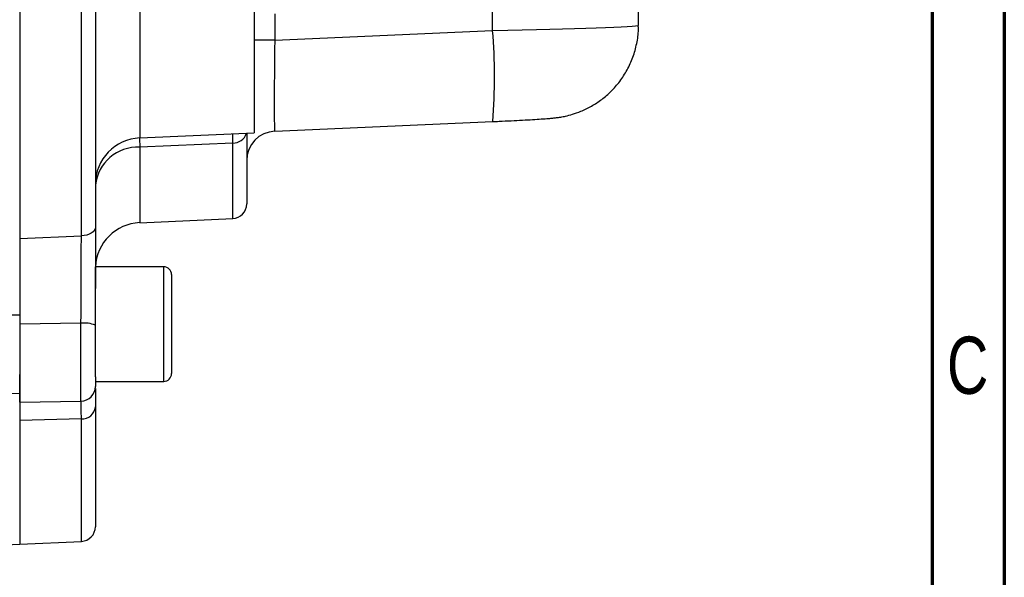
# Model space of a CAD drawing. Header units: inches. Extents: x 0.6 to 16.3, y 0.2 to 11.5.
# Tile 18 of 20: x 13.6 to 16.3, y 4.3 to 5.8. Entities that reach past the tile are written whole.
import ezdxf

# ---------------------------------------------------------------- set-up
doc = ezdxf.new("R2010")
doc.units = ezdxf.units.IN
doc.header["$MEASUREMENT"] = 0
doc.styles.add('SLDTEXTSTYLE0', font='TXT', dxfattribs={"width": 0.75})

msp = doc.modelspace()

# ---------------------------------------------------------------- linework, layer by layer
at = {"color": 7, "linetype": 'Continuous', "lineweight": 70}
for p, q in [((16.3386, 11.4961), (16.3386, 0.1969)), ((16.1417, 11.2992), (16.1417, 0.3937))]:
    msp.add_line(p, q, dxfattribs=at)
at = {"color": 7, "linetype": 'Continuous', "lineweight": 25}
for p, q in [((13.6496, 7.4849), (13.6496, 5.2082)), ((13.818, 5.2149), (13.818, 7.4783)), ((13.8563, 7.4561), (13.8563, 5.2382)), ((15.3396, 5.7895), (15.3396, 6.8061)), ((14.9411, 5.7758), (14.9411, 6.7782)), ((14.2896, 5.9795), (14.2896, 5.4959)), ((14.3461, 5.8209), (14.3461, 5.7494)), ((14.3461, 5.7494), (14.9411, 5.7758)), ((14.346, 5.5005), (14.9413, 5.5269)), ((14.9411, 5.527), (14.9413, 5.5269)), ((13.9774, 5.4823), (14.2896, 5.4959)), ((14.2696, 5.495), (14.2696, 5.302)), ((14.2313, 5.4684), (13.9774, 5.4567)), ((13.8563, 5.4196), (13.8563, 5.4196)), ((13.8563, 5.3912), (13.8563, 5.3912)), ((13.9774, 5.2509), (14.2313, 5.262)), ((13.6496, 5.2082), (13.818, 5.2149)), ((14.0429, 5.1304), (13.8563, 5.1304)), ((13.8563, 4.8299), (13.8563, 5.1304)), ((14.0643, 5.1091), (14.0643, 4.8391)), ((13.8169, 4.9763), (13.6496, 4.9739)), ((13.6496, 4.7609), (13.6496, 4.8369)), ((13.8563, 4.8299), (13.8563, 4.8038)), ((13.8563, 4.8177), (14.0429, 4.8177)), ((13.4674, 4.7795), (13.6496, 4.7859)), ((13.6496, 4.7609), (13.8169, 4.7638)), ((13.8563, 4.7485), (13.8563, 4.421)), ((13.818, 4.7152), (13.6496, 4.7108)), ((13.6496, 4.7108), (13.6496, 4.3737)), ((13.4912, 4.3675), (13.6497, 4.3731)), ((13.6496, 4.3737), (13.818, 4.381))]:
    msp.add_line(p, q, dxfattribs=at)
at = {"color": 8, "linetype": 'Continuous', "lineweight": 25}
for p, q in [((13.9774, 5.9459), (13.9774, 5.4823)), ((14.2313, 5.4684), (14.2314, 5.4934)), ((13.9771, 5.4807), (13.9774, 5.4567)), ((14.2313, 5.262), (14.2313, 5.4684)), ((13.9774, 5.4567), (13.9774, 5.2509)), ((14.0429, 4.8177), (14.0429, 5.1304)), ((13.6496, 4.9986), (13.4739, 4.9985)), ((13.8169, 4.7638), (13.8169, 4.9763)), ((13.818, 4.381), (13.818, 4.7152))]:
    msp.add_line(p, q, dxfattribs=at)
at = {"color": 7, "linetype": 'Continuous', "lineweight": 25, "flags": 128}
msp.add_lwpolyline([(13.8563, 5.2382), (13.8555, 5.2338), (13.8534, 5.2295), (13.8499, 5.2256), (13.8451, 5.2221), (13.8394, 5.2192), (13.8328, 5.217), (13.8255, 5.2156), (13.818, 5.2149)], dxfattribs=at)
at = {"color": 8, "linetype": 'Continuous', "lineweight": 25}
for centre, radius, start, end in [((13.451, 5.6503), 1.4954, 355.2675, 4.8156), ((14.3428, 2.587), 3.1624, 89.9399, 90.9638), ((14.2328, 5.5061), 0.0377, 267.6977, 342.9781)]:
    msp.add_arc(centre, radius, start, end, dxfattribs=at)
at = {"color": 7, "linetype": 'Continuous', "lineweight": 25}
for centre, radius, start, end in [((14.3496, 5.4206), 0.08, 92.4628, 180), ((13.9829, 5.3557), 0.1267, 92.5, 180), ((13.9713, 5.3412), 0.1157, 86.9709, 173.9666), ((14.2296, 5.302), 0.04, 272.5, 0), ((13.9829, 5.1244), 0.1267, 92.5, 177.2683), ((14.0429, 5.1091), 0.0213, 360, 90), ((13.8265, 4.8993), 0.0776, 67.4269, 97.0544), ((14.0429, 4.8391), 0.0213, 270, 0), ((13.8163, 4.8038), 0.04, 271, 0), ((13.8196, 4.7519), 0.0368, 267.4337, 354.5752), ((13.8163, 4.421), 0.04, 272.5, 0)]:
    msp.add_arc(centre, radius, start, end, dxfattribs=at)
at = {"color": 8, "linetype": 'Continuous', "lineweight": 25}
for centre, major_axis, ratio, start_param, end_param in [((14.9229, 5.7824), (0.4167, 0.0071), 0.016497, 4.75574, 6.282903), ((14.3496, 5.7543), (0.0035, 0.2537), 0.013487, 1.589989, 3.14238)]:
    msp.add_ellipse(centre, major_axis=major_axis, ratio=ratio, start_param=start_param, end_param=end_param, dxfattribs=at)
at = {"color": 7, "linetype": 'Continuous', "lineweight": 25}
msp.add_ellipse((14.3496, 5.7543), major_axis=(0.0035, 0.2537), ratio=0.013487, start_param=3.14238, end_param=3.158882, dxfattribs=at)
for points, knots in [([(14.9413, 5.5269), (14.9472, 5.5272), (14.9643, 5.528), (14.9921, 5.5293), (15.023, 5.5309), (15.0509, 5.5325), (15.075, 5.534), (15.0922, 5.5352), (15.1047, 5.5364), (15.115, 5.5375), (15.1269, 5.5392), (15.1419, 5.5421), (15.1606, 5.5469), (15.1847, 5.5555), (15.2119, 5.5687), (15.2396, 5.587), (15.2657, 5.6095), (15.2893, 5.6365), (15.3095, 5.6678), (15.3253, 5.7025), (15.3353, 5.7397), (15.34, 5.7691), (15.3391, 5.7858), (15.3389, 5.7896)], [0, 0, 0, 0, 0.029305, 0.085307, 0.141538, 0.19821, 0.255894, 0.316326, 0.353388, 0.381216, 0.405929, 0.430131, 0.463002, 0.504021, 0.557676, 0.61295, 0.668727, 0.728427, 0.790238, 0.853312, 0.917123, 0.981347, 1, 1, 1, 1]), ([(13.6496, 5.2321), (13.6496, 5.2146), (13.6496, 5.1797), (13.6496, 5.121), (13.6496, 5.06), (13.6496, 5.019), (13.6496, 4.9986)], [0, 0, 0, 0, 0.25, 0.5, 0.75, 1, 1, 1, 1]), ([(13.8563, 5.2382), (13.8563, 5.2341), (13.8563, 5.213), (13.8563, 5.1713), (13.8563, 5.1189), (13.8563, 5.0845), (13.8563, 5.0712)], [0, 0, 0, 0, 0.082678, 0.42567, 0.778637, 1, 1, 1, 1]), ([(13.6496, 5.2082), (13.6496, 5.1926), (13.6496, 5.1611), (13.6496, 5.1084), (13.6496, 5.0529), (13.6496, 5.0135), (13.6496, 4.9929), (13.6496, 4.9912)], [0, 0, 0, 0, 0.240957, 0.488907, 0.729862, 0.977793, 1, 1, 1, 1]), ([(13.8169, 4.9763), (13.8171, 4.9968), (13.8173, 5.0387), (13.8176, 5.0989), (13.8178, 5.1548), (13.8179, 5.192), (13.818, 5.2113), (13.818, 5.2149)], [0, 0, 0, 0, 0.245355, 0.499632, 0.720048, 0.946872, 1, 1, 1, 1]), ([(13.6496, 4.9986), (13.6496, 4.9842), (13.6496, 4.9555), (13.6496, 4.913), (13.6496, 4.8738), (13.6496, 4.8399), (13.6496, 4.8128), (13.6496, 4.7947), (13.6496, 4.7859), (13.6496, 4.7868), (13.6496, 4.7871)], [0, 0, 0, 0, 0.134597, 0.269195, 0.403792, 0.538389, 0.672986, 0.807584, 0.942181, 1, 1, 1, 1]), ([(13.6496, 4.7894), (13.6496, 4.7896), (13.6496, 4.7908), (13.6496, 4.7812), (13.6496, 4.771), (13.6496, 4.7609), (13.6496, 4.7609)], [0, 0, 0, 0, 0.08014, 0.539372, 0.998603, 1, 1, 1, 1]), ([(13.8563, 4.7985), (13.8563, 4.7938), (13.8563, 4.7828), (13.8563, 4.7609), (13.8563, 4.7485)], [0, 0, 0, 0, 0.431364, 1, 1, 1, 1]), ([(13.6496, 4.7603), (13.6496, 4.7563), (13.6496, 4.7479), (13.6496, 4.729), (13.6496, 4.7148), (13.6496, 4.7108)], [0, 0, 0, 0, 0.393735, 0.829566, 1, 1, 1, 1])]:
    msp.add_open_spline(points, degree=3, knots=knots, dxfattribs=at)
at = {"color": 8, "linetype": 'Continuous', "lineweight": 25}
msp.add_open_spline([(13.818, 4.7152), (13.8179, 4.7255), (13.8178, 4.7464), (13.8177, 4.7611), (13.8176, 4.7638), (13.8176, 4.7638)], degree=3, knots=[0, 0, 0, 0, 0.489836, 0.997587, 1, 1, 1, 1], dxfattribs=at)

# ---------------------------------------------------------------- texts
at = {"color": 7, "linetype": 'Continuous', "lineweight": 0, "insert": (16.2385, 4.9399), "char_height": 0.1562, "attachment_point": 2, "style": 'SLDTEXTSTYLE0'}
msp.add_mtext('C', dxfattribs=at)

doc.saveas('drawing.dxf')
